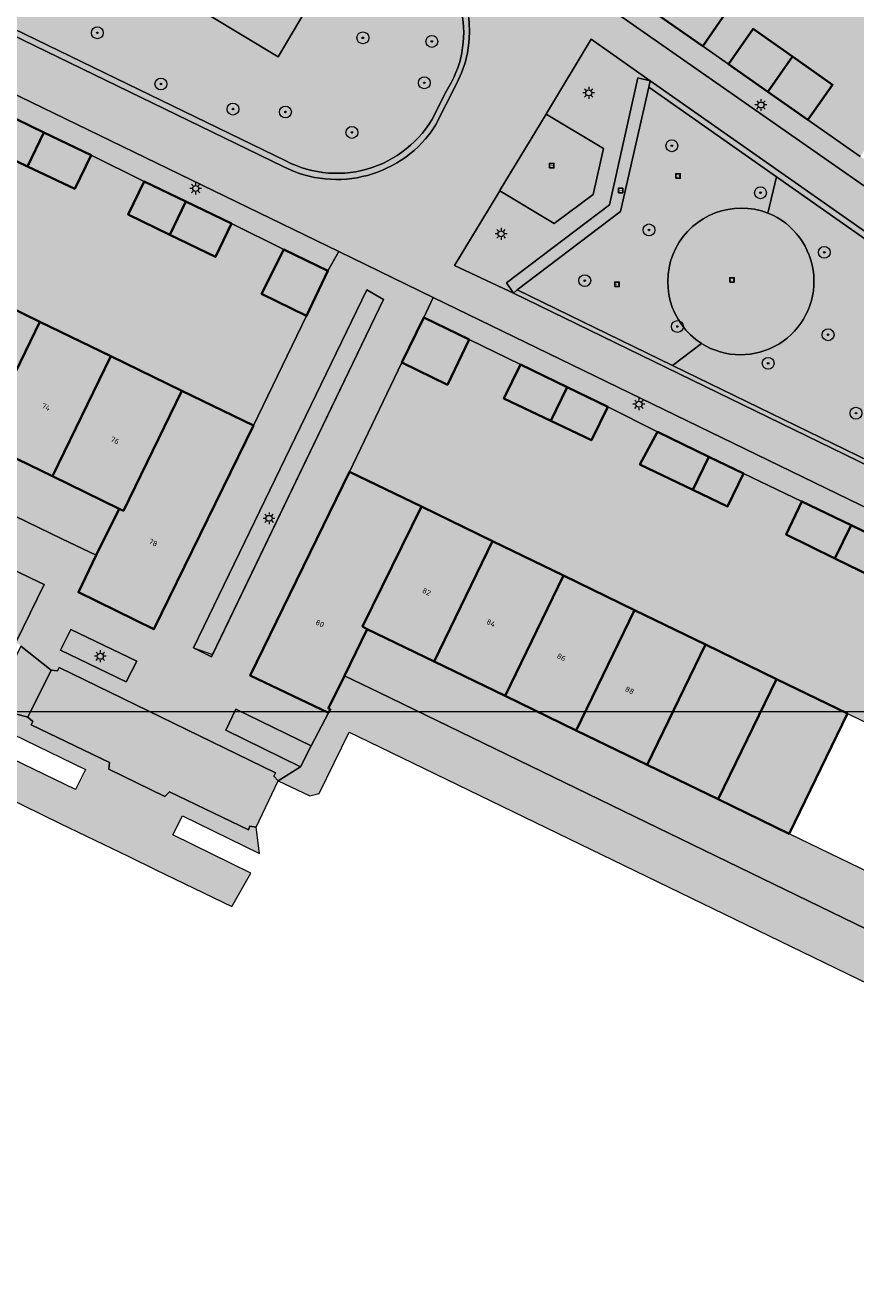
# Model space of a CAD drawing. Extents: x 101956 to 105180, y 476926 to 481317.
# Tile 29 of 256: x 102849 to 102905, y 477165 to 477250. Entities that reach past the tile are written whole.
import ezdxf
from ezdxf.enums import TextEntityAlignment as Align

# ---------------------------------------------------------------- set-up
doc = ezdxf.new("R2010")
doc.units = 0
doc.header["$LTSCALE"] = 0.5
for name, color, linetype, lineweight in [('B-WE-GR-BOOM-S', 90, 'Continuous', 25), ('B-WE-GR-GROENVOORZIENING-GV', 80, 'Continuous', 18), ('B-WE-GR-HAAG-GV', 90, 'Continuous', 13), ('B-WE-IE-MEUBILAIR_WEGMEUBILAIR-S', 7, 'Continuous', 25), ('B-WE-IE-TERREINAFSCHEIDING_KUNSTMATIG_MUUR-GV', 90, 'Continuous', 18), ('B-WE-KL-ET_LS_OV_LICHTMAST-S', 190, 'Continuous', 25), ('B-WE-OG-BEBOUWING-GV', 7, 'Continuous', 35), ('B-WE-OG-BEBOUWING-T18', 10, 'Continuous', 18), ('B-WE-OG-TERREIN_CULTUURSCHEIDING-GV', 7, 'Continuous', 18), ('B-WE-OG-TERREIN_ERF-GV', 7, 'Continuous', 18), ('B-WE-VH-VERHARDING_ASFALT-GV', 252, 'Continuous', 18), ('B-WE-VH-VERHARDING_BETONSTRAATSTEEN-GV', 252, 'Continuous', 18), ('B-WE-VH-VERHARDING_SIERBESTRATING-GV', 252, 'Continuous', 18), ('B-WE-VH-VERHARDING_TEGEL_RUBBER-GV', 252, 'Continuous', 18)]:
    doc.layers.add(name, color=color, linetype=linetype, lineweight=lineweight)
for name, color, linetype, lineweight, true_color in [('B-WE-GR-GROENVOORZIENING-V', 7, 'Continuous', 18, 0x67a552), ('B-WE-GR-HAAG-V', 7, 'Continuous', 18, 0x67a552), ('B-WE-IE-TERREINAFSCHEIDING_KUNSTMATIG_MUUR-V', 7, 'Continuous', 18, 0xb7b7b7), ('B-WE-OG-BEBOUWING-V', 7, 'Continuous', 18, 0xdc7869), ('B-WE-OG-TERREIN_CULTUURSCHEIDING-V', 7, 'Continuous', 18, 0x28c846), ('B-WE-OG-TERREIN_ERF-V', 7, 'Continuous', 18, 0x28c846), ('B-WE-VH-VERHARDING_ASFALT-V', 7, 'Continuous', 18, 0xcdcdcd), ('B-WE-VH-VERHARDING_BETONSTRAATSTEEN-V', 7, 'Continuous', 18, 0xcdcdcd), ('B-WE-VH-VERHARDING_SIERBESTRATING-V', 7, 'Continuous', 18, 0xcdcdcd), ('B-WE-VH-VERHARDING_TEGEL_RUBBER-V', 7, 'Continuous', 18, 0xcdcdcd)]:
    doc.layers.add(name, color=color, linetype=linetype, lineweight=lineweight, true_color=true_color)
doc.layers.add('X-XX-AL-HULPLIJN-G', color=7, linetype='Continuous', lineweight=18, plot=False)
doc.styles.add('NLCS-ISO', font='NLCS-ISO.ttf')
doc.styles.add('NLCS-ISO-M200-T18', font='NLCS-ISO.ttf', dxfattribs={"height": 0.36})

# ---------------------------------------------------------------- blocks, each defined once
blk = doc.blocks.new('SKL-ET_OV_LICHTMAST-SO')
at = {"color": 0, "linetype": 'ByBlock', "lineweight": 18}
for points in [[(-1.25, 0), (-2, 0)], [(-1.41421356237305, 1.414213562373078), (-0.8838834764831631, 0.8838834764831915)], [(0, 2), (0, 1.25)], [(0.88388347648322, 0.8838834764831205), (1.414213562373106, 1.414213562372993)], [(2, 0), (1.25, 0)], [(-1.414213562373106, -1.414213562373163), (-0.8838834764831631, -0.88388347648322)], [(0, -1.25), (0, -2)], [(0.8838834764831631, -0.8838834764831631), (1.414213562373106, -1.414213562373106)]]:
    blk.add_lwpolyline(points, dxfattribs=at)
blk.add_circle((0, 0), 1, dxfattribs=at)
blk = doc.blocks.new('SIE-WEG_SPEELTOESTEL-SO')
at = {"flags": 128}
blk.add_lwpolyline([(-0.75, -0.75), (0.75, -0.75), (0.75, 0.75), (-0.75, 0.75)], close=True, dxfattribs=at)
at = {"style": 'NLCS-ISO'}
blk.add_text('SPT', height=0.45, dxfattribs=at).set_placement((0, 0), align=Align.MIDDLE_CENTER)
blk = doc.blocks.new('SGR-BOOM_01-SO')
at = {"linetype": 'ByBlock', "lineweight": 18}
h = blk.add_hatch(color=0, dxfattribs=at)
h.dxf.hatch_style = 1
edge = h.paths.add_edge_path()
edge.add_arc((0, 0), 0.25, 0, 360)
at = {"color": 0, "linetype": 'ByBlock', "lineweight": 18}
for radius in [2, 0.25]:
    blk.add_circle((0, 0), radius, dxfattribs=at)

msp = doc.modelspace()

# ---------------------------------------------------------------- hatches: boundary and pattern name
at = {"layer": 'B-WE-GR-GROENVOORZIENING-V'}
for points in [[(102872.956, 477231.582), (102871.834, 477232.236), (102860.165, 477208.17), (102861.375, 477207.572)], [(102851.93, 477209.401), (102851.244, 477208.013), (102855.642, 477205.884), (102856.371, 477207.279)], [(102863.032, 477204.055), (102862.341, 477202.639), (102867.372, 477200.174), (102868.078, 477201.589)]]:
    msp.add_hatch(color=256, dxfattribs=at).paths.add_polyline_path(points)
at = {"layer": 'B-WE-GR-HAAG-V'}
for points in [[(102872.956, 477231.582), (102871.834, 477232.236), (102860.165, 477208.17), (102861.452, 477207.73)], [(102851.93, 477209.401), (102851.244, 477208.013), (102855.642, 477205.884), (102856.371, 477207.279)], [(102863.032, 477204.055), (102862.341, 477202.639), (102867.372, 477200.174), (102868.078, 477201.589)]]:
    msp.add_hatch(color=256, dxfattribs=at).paths.add_polyline_path(points)
at = {"layer": 'B-WE-IE-TERREINAFSCHEIDING_KUNSTMATIG_MUUR-V'}
h = msp.add_hatch(color=256, dxfattribs=at)
edge = h.paths.add_edge_path()
edge.add_line((102876.456, 477243.3), (102877.91, 477246.18))
edge.add_arc((102871.1795180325, 477249.6133010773), 7.55559023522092, 332.973316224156, 416.3518955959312)
edge.add_line((102875.366, 477255.903), (102853.697, 477271.137))
edge.add_line((102853.697, 477271.137), (102809.295, 477302.253))
edge.add_line((102809.295, 477302.253), (102793.73, 477275.745))
edge.add_line((102793.73, 477275.745), (102866.207, 477240.523))
edge.add_arc((102869.8043934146, 477247.5475516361), 7.892120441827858, 242.8822354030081, 327.4387041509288)
edge = h.paths.add_edge_path(flags=16)
edge.add_line((102866.383, 477240.903), (102839.661, 477253.881))
edge.add_line((102839.661, 477253.881), (102794.311, 477275.923))
edge.add_line((102794.311, 477275.923), (102809.412, 477301.663))
edge.add_line((102809.412, 477301.663), (102846.933, 477275.375))
edge.add_line((102846.933, 477275.375), (102875.262, 477255.454))
edge.add_arc((102871.0968083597, 477249.5301708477), 7.241586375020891, -33.19001996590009, 54.88799355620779, ccw=False)
edge.add_line((102877.157, 477245.566), (102876.545, 477244.33))
edge.add_arc((102869.8122313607, 477247.5144494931), 7.447878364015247, 242.5851009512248, 334.68689440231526, ccw=False)
msp.add_hatch(color=256, dxfattribs=at).paths.add_polyline_path([(102890.779, 477245.848), (102890.882, 477246.289), (102890.041, 477246.476), (102888.148, 477237.957), (102881.214, 477232.718), (102881.688, 477232.021), (102881.943, 477232.247), (102888.889, 477237.501)])
h = msp.add_hatch(color=256, dxfattribs=at)
edge = h.paths.add_edge_path()
edge.add_line((102915.592, 477215.86), (102892.384, 477227.162))
edge.add_line((102892.384, 477227.162), (102881.943, 477232.247))
edge.add_line((102881.943, 477232.247), (102881.688, 477232.021))
edge.add_line((102881.688, 477232.021), (102949.338, 477199.083))
edge.add_arc((102950.5112748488, 477201.3581792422), 2.559885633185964, 242.7205400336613, 418.6786322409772)
edge.add_line((102951.842, 477203.545), (102890.882, 477246.289))
edge.add_line((102890.882, 477246.289), (102890.779, 477245.848))
edge.add_line((102890.779, 477245.848), (102899.362, 477239.825))
edge.add_line((102899.362, 477239.825), (102951.578, 477203.184))
edge.add_arc((102950.4744327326, 477201.3274344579), 2.159790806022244, -116.99726757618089, 59.272186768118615, ccw=False)
edge.add_line((102949.494, 477199.403), (102915.592, 477215.86))
at = {"layer": 'B-WE-OG-BEBOUWING-V'}
for points in [[(102890.978, 477255.345), (102888.965, 477252.43), (102894.422, 477248.623), (102896.453, 477251.564)], [(102900.447, 477247.91), (102897.796, 477249.776), (102896.15, 477247.404), (102898.789, 477245.547)], [(102900.447, 477247.91), (102898.789, 477245.547), (102901.478, 477243.654), (102903.14, 477246.015)], [(102850.12, 477242.814), (102847.394, 477244.13), (102846.297, 477241.82), (102849.012, 477240.532)], [(102853.298, 477241.279), (102850.12, 477242.814), (102849.012, 477240.532), (102852.189, 477239.027)], [(102859.659, 477238.173), (102856.866, 477239.516), (102855.786, 477237.299), (102858.576, 477235.942)], [(102862.736, 477236.694), (102859.659, 477238.173), (102858.576, 477235.942), (102861.656, 477234.446)], [(102866.24, 477234.955), (102864.755, 477231.96), (102867.776, 477230.482), (102869.215, 477233.509)], [(102849.843, 477230.09), (102845.066, 477232.41), (102841.145, 477224.337), (102845.924, 477222.018)], [(102854.61, 477227.775), (102849.843, 477230.09), (102845.924, 477222.018), (102850.691, 477219.704)], [(102878.714, 477228.892), (102875.656, 477230.378), (102874.186, 477227.346), (102877.244, 477225.859)], [(102859.387, 477225.456), (102854.61, 477227.775), (102850.691, 477219.704), (102855.178, 477217.527), (102855.466, 477217.387)], [(102885.304, 477225.691), (102882.157, 477227.218), (102881.047, 477224.936), (102884.203, 477223.425)], [(102864.203, 477223.117), (102859.387, 477225.456), (102855.466, 477217.387), (102855.178, 477217.527), (102853.642, 477214.396), (102852.441, 477211.915), (102857.52, 477209.433)], [(102888.025, 477224.371), (102885.304, 477225.691), (102884.203, 477223.425), (102886.927, 477222.122)], [(102894.83, 477221.017), (102891.37, 477222.687), (102890.183, 477220.492), (102893.75, 477218.793)], [(102897.158, 477219.893), (102894.83, 477221.017), (102893.75, 477218.793), (102896.085, 477217.681)], [(102875.51, 477217.665), (102870.671, 477220.015), (102863.989, 477206.314), (102869.242, 477203.798), (102869.367, 477204.038), (102869.243, 477204.11), (102870.326, 477206.291), (102871.861, 477209.43), (102871.543, 477209.602)], [(102880.278, 477215.349), (102875.51, 477217.665), (102871.543, 477209.602), (102871.861, 477209.43), (102876.345, 477207.255)], [(102904.386, 477216.41), (102901.064, 477218.015), (102900.025, 477215.786), (102903.302, 477214.18)], [(102906.885, 477215.203), (102904.386, 477216.41), (102903.302, 477214.18), (102905.832, 477212.942)], [(102885.052, 477213.03), (102880.278, 477215.349), (102876.345, 477207.255), (102881.121, 477204.939)], [(102889.826, 477210.711), (102885.052, 477213.03), (102881.121, 477204.939), (102885.898, 477202.622)], [(102894.599, 477208.393), (102889.826, 477210.711), (102885.898, 477202.622), (102890.672, 477200.307)], [(102899.365, 477206.078), (102894.599, 477208.393), (102890.672, 477200.307), (102895.438, 477197.995)], [(102904.138, 477203.76), (102899.365, 477206.078), (102895.438, 477197.995), (102900.214, 477195.679)]]:
    msp.add_hatch(color=256, dxfattribs=at).paths.add_polyline_path(points)
at = {"layer": 'B-WE-OG-TERREIN_CULTUURSCHEIDING-V'}
h = msp.add_hatch(color=256, dxfattribs=at)
edge = h.paths.add_edge_path()
edge.add_line((102875.262, 477255.454), (102846.933, 477275.375))
edge.add_line((102846.933, 477275.375), (102809.412, 477301.663))
edge.add_line((102809.412, 477301.663), (102794.311, 477275.923))
edge.add_line((102794.311, 477275.923), (102839.661, 477253.881))
edge.add_line((102839.661, 477253.881), (102866.383, 477240.903))
edge.add_arc((102869.8122313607, 477247.5144494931), 7.447878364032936, 242.5851009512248, 334.6868944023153)
edge.add_line((102876.545, 477244.33), (102877.157, 477245.566))
edge.add_arc((102871.0968083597, 477249.5301708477), 7.241586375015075, 326.8099800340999, 414.8879935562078)
h.paths.add_polyline_path([(102824.973, 477283.186), (102824.259, 477283.622), (102825.537, 477285.789), (102826.24, 477285.371)], flags=16)
h.paths.add_polyline_path([(102817.801, 477287.39), (102817.088, 477287.829), (102818.402, 477289.979), (102819.102, 477289.54)], flags=16)
h.paths.add_polyline_path([(102811.823, 477293.779), (102810.557, 477291.612), (102809.853, 477292.037), (102811.124, 477294.205)], flags=16)
h.paths.add_polyline_path([(102801.58, 477278.017), (102802.913, 477280.16), (102803.604, 477279.726), (102802.283, 477277.565)], flags=16)
h.paths.add_polyline_path([(102810.114, 477275.92), (102810.824, 477275.479), (102809.546, 477273.315), (102808.847, 477273.742)], flags=16)
h.paths.add_polyline_path([(102817.191, 477271.754), (102817.924, 477271.32), (102816.66, 477269.152), (102815.945, 477269.571)], flags=16)
h.paths.add_polyline_path([(102833.265, 477262.362), (102833.98, 477261.911), (102832.689, 477259.758), (102831.984, 477260.2)], flags=16)
h.paths.add_polyline_path([(102825.277, 477267.021), (102825.973, 477266.574), (102824.656, 477264.425), (102823.991, 477264.864)], flags=16)
h.paths.add_polyline_path([(102840.956, 477273.855), (102840.258, 477274.313), (102841.559, 477276.444), (102842.239, 477276.021)], flags=16)
h.paths.add_polyline_path([(102834.223, 477280.698), (102832.954, 477278.525), (102832.238, 477278.929), (102833.493, 477281.115)], flags=16)
h.paths.add_polyline_path([(102865.865, 477247.907), (102844.502, 477260.764), (102847.52, 477265.809), (102868.898, 477253.029)], flags=16)
h = msp.add_hatch(color=256, dxfattribs=at)
edge = h.paths.add_edge_path()
edge.add_line((102899.362, 477239.825), (102898.797, 477237.393))
edge.add_arc((102896.9512401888, 477232.8119369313), 4.938923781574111, -122.05486203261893, 68.05496181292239, ccw=False)
edge.add_line((102894.33, 477228.626), (102892.384, 477227.162))
edge.add_line((102892.384, 477227.162), (102915.592, 477215.86))
edge.add_line((102915.592, 477215.86), (102949.494, 477199.403))
edge.add_arc((102950.4744327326, 477201.3274344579), 2.159790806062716, 243.0027324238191, 419.2721867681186)
edge.add_line((102951.578, 477203.184), (102899.362, 477239.825))
at = {"layer": 'B-WE-OG-TERREIN_ERF-V'}
for points in [[(102827.889, 477253.568), (102823.952, 477255.505), (102822.894, 477253.208), (102820.368, 477254.459), (102817.077, 477256.092), (102818.087, 477258.286), (102814.244, 477260.235), (102813.221, 477257.969), (102810.833, 477259.115), (102807.351, 477260.786), (102808.436, 477263.049), (102805.032, 477264.635), (102804.011, 477262.427), (102801.277, 477263.742), (102798.162, 477265.241), (102799.236, 477267.459), (102795.731, 477269.165), (102794.277, 477266.151), (102791.264, 477267.604), (102787.706, 477260.264), (102792.548, 477257.913), (102797.319, 477255.596), (102802.095, 477253.277), (102806.872, 477250.957), (102811.648, 477248.638), (102816.416, 477246.322), (102821.192, 477244.003), (102825.969, 477241.683), (102830.746, 477239.364), (102835.513, 477237.049), (102840.29, 477234.729), (102845.066, 477232.41), (102849.843, 477230.09), (102854.61, 477227.775), (102859.387, 477225.456), (102864.203, 477223.117), (102867.776, 477230.482), (102864.755, 477231.96), (102866.24, 477234.955), (102862.736, 477236.694), (102861.656, 477234.446), (102858.576, 477235.942), (102855.786, 477237.299), (102856.866, 477239.516), (102853.298, 477241.279), (102852.189, 477239.027), (102849.012, 477240.532), (102846.297, 477241.82), (102847.394, 477244.13), (102843.527, 477245.994), (102842.448, 477243.76), (102839.473, 477245.203), (102836.643, 477246.577), (102837.677, 477248.791), (102833.721, 477250.719), (102832.666, 477248.522), (102829.928, 477249.836), (102826.785, 477251.347)], [(102931.947, 477236.254), (102927.433, 477239.419), (102923.017, 477242.515), (102918.601, 477245.611), (102914.192, 477248.702), (102909.776, 477251.799), (102905.351, 477254.901), (102900.926, 477258.003), (102895.538, 477261.781), (102890.978, 477255.345), (102896.453, 477251.564), (102894.422, 477248.623), (102896.15, 477247.404), (102897.796, 477249.776), (102900.447, 477247.91), (102903.14, 477246.015), (102901.478, 477243.654), (102905.002, 477241.209), (102906.666, 477243.567), (102909.296, 477241.726), (102911.995, 477239.839), (102910.34, 477237.474), (102913.861, 477235.008), (102915.498, 477237.377), (102918.12, 477235.537), (102920.852, 477233.623), (102919.199, 477231.265), (102922.892, 477228.689), (102924.55, 477231.047), (102927.058, 477229.288), (102929.882, 477227.309), (102928.227, 477224.949), (102931.729, 477222.473), (102933.395, 477224.849), (102935.992, 477223.027), (102938.735, 477221.105), (102937.058, 477218.737), (102940.571, 477216.268), (102942.227, 477218.632), (102944.805, 477216.826), (102947.57, 477214.89), (102945.904, 477212.533), (102949.406, 477210.04), (102951.128, 477212.628), (102953.781, 477210.751), (102954.168, 477211.298), (102954.354, 477211.166), (102959.637, 477207.428), (102964.034, 477213.758), (102958.766, 477217.452), (102954.127, 477220.704), (102949.703, 477223.805), (102945.287, 477226.902), (102940.879, 477229.992), (102936.462, 477233.089)], [(102822.046, 477233.605), (102817.269, 477235.923), (102812.491, 477238.242), (102807.723, 477240.556), (102802.947, 477242.874), (102798.169, 477245.192), (102793.39, 477247.511), (102788.868, 477249.706), (102787.359, 477246.571), (102789.672, 477245.44), (102851.323, 477215.505), (102853.642, 477214.396), (102855.178, 477217.527), (102850.691, 477219.704), (102845.924, 477222.018), (102841.145, 477224.337), (102836.369, 477226.655), (102831.591, 477228.973), (102826.822, 477231.288)], [(102910.827, 477213.267), (102906.885, 477215.203), (102905.832, 477212.942), (102903.302, 477214.18), (102900.025, 477215.786), (102901.064, 477218.015), (102897.158, 477219.893), (102896.085, 477217.681), (102893.75, 477218.793), (102890.183, 477220.492), (102891.37, 477222.687), (102888.025, 477224.371), (102886.927, 477222.122), (102884.203, 477223.425), (102881.047, 477224.936), (102882.157, 477227.218), (102878.714, 477228.892), (102877.244, 477225.859), (102874.186, 477227.346), (102870.671, 477220.015), (102875.51, 477217.665), (102880.278, 477215.349), (102885.052, 477213.03), (102889.826, 477210.711), (102894.599, 477208.393), (102899.365, 477206.078), (102904.138, 477203.76), (102908.912, 477201.441), (102913.687, 477199.122), (102918.452, 477196.807), (102923.226, 477194.488), (102928, 477192.17), (102932.774, 477189.851), (102937.538, 477187.537), (102942.312, 477185.218), (102947.126, 477182.88), (102950.758, 477190.252), (102947.75, 477191.662), (102949.157, 477194.71), (102945.639, 477196.347), (102944.555, 477194.153), (102941.48, 477195.651), (102938.73, 477196.992), (102939.791, 477199.227), (102936.197, 477200.978), (102935.121, 477198.719), (102931.941, 477200.284), (102929.293, 477201.588), (102930.371, 477203.828), (102926.433, 477205.71), (102925.413, 477203.455), (102922.388, 477204.912), (102919.602, 477206.255), (102920.622, 477208.51), (102916.645, 477210.437), (102915.589, 477208.194), (102912.844, 477209.538), (102909.774, 477211.043)], [(102904.989, 477193.363), (102900.214, 477195.679), (102895.438, 477197.995), (102890.672, 477200.307), (102885.898, 477202.622), (102881.121, 477204.939), (102876.345, 477207.255), (102871.861, 477209.43), (102870.326, 477206.291), (102872.651, 477205.174), (102934.251, 477175.274), (102936.579, 477174.175), (102938.104, 477177.302), (102933.622, 477179.476), (102928.857, 477181.787), (102924.081, 477184.103), (102919.306, 477186.419), (102914.531, 477188.735), (102909.764, 477191.047)]]:
    msp.add_hatch(color=256, dxfattribs=at).paths.add_polyline_path(points)
at = {"layer": 'B-WE-VH-VERHARDING_ASFALT-V'}
h = msp.add_hatch(color=256, dxfattribs=at)
h.paths.add_polyline_path([(102888.779, 477250.729), (102872.379, 477262.258), (102823.495, 477296.593), (102768.277, 477335.299), (102753.639, 477315.063), (102740.912, 477297.448), (102767.445, 477284.579), (102787.306, 477274.932), (102793.3, 477272.021), (102804.827, 477266.422), (102869.936, 477234.811), (102876.286, 477231.729), (102943.797, 477198.952), (102952.922, 477194.542), (102954.101, 477196.926), (102957.017, 477202.821), (102912.555, 477234.132)])
edge = h.paths.add_edge_path(flags=16)
edge.add_line((102866.207, 477240.523), (102793.73, 477275.745))
edge.add_line((102793.73, 477275.745), (102788.662, 477278.239))
edge.add_line((102788.662, 477278.239), (102755.157, 477294.404))
edge.add_arc((102759.5906895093, 477303.2444104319), 9.889917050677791, 148.6349651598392, 243.36507680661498, ccw=False)
edge.add_line((102751.146, 477308.392), (102761.196, 477322.177))
edge.add_arc((102770.4245079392, 477316.5619504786), 10.80250618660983, 65.04589834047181, 148.6817417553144, ccw=False)
edge.add_line((102774.982, 477326.356), (102804.84, 477305.438))
edge.add_line((102804.84, 477305.438), (102804.957, 477305.354))
edge.add_line((102804.957, 477305.354), (102809.295, 477302.253))
edge.add_line((102809.295, 477302.253), (102853.697, 477271.137))
edge.add_line((102853.697, 477271.137), (102875.366, 477255.903))
edge.add_arc((102871.1795180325, 477249.6133010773), 7.555590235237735, -27.02668377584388, 56.35189559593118, ccw=False)
edge.add_line((102877.91, 477246.18), (102876.456, 477243.3))
edge.add_arc((102869.8043934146, 477247.5475516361), 7.892120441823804, 242.8822354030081, 327.43870415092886, ccw=False)
edge = h.paths.add_edge_path(flags=16)
edge.add_line((102883.874, 477244.05), (102883.898, 477244.089))
edge.add_line((102883.898, 477244.089), (102886.915, 477249.081))
edge.add_line((102886.915, 477249.081), (102890.882, 477246.289))
edge.add_line((102890.882, 477246.289), (102951.842, 477203.545))
edge.add_arc((102950.5112748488, 477201.3581792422), 2.559885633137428, -117.27945996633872, 58.67863224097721, ccw=False)
edge.add_line((102949.338, 477199.083), (102881.688, 477232.021))
edge.add_line((102881.688, 477232.021), (102877.729, 477233.881))
edge.add_line((102877.729, 477233.881), (102880.763, 477238.9))
edge.add_line((102880.763, 477238.9), (102880.798, 477238.958))
edge.add_line((102880.798, 477238.958), (102883.874, 477244.05))
at = {"layer": 'B-WE-VH-VERHARDING_BETONSTRAATSTEEN-V'}
for points in [[(102898.789, 477245.547), (102896.15, 477247.404), (102894.422, 477248.623), (102888.965, 477252.43), (102887.014, 477253.996), (102885.725, 477254.869), (102883.613, 477256.167), (102878.531, 477259.851), (102875.623, 477261.959), (102872.051, 477264.325), (102869.554, 477266.082), (102866.715, 477268.08), (102863.218, 477270.534), (102860.619, 477272.359), (102857.881, 477274.281), (102854.395, 477276.722), (102851.667, 477278.629), (102849.036, 477280.469), (102845.339, 477283.079), (102842.722, 477284.912), (102840, 477286.819), (102836.486, 477289.257), (102833.771, 477291.166), (102831.15, 477293.008), (102827.643, 477295.457), (102824.827, 477297.45), (102822.319, 477299.225), (102818.846, 477301.676), (102815.894, 477303.745), (102810.72, 477307.37), (102808.772, 477308.742), (102807.38, 477309.718), (102805.425, 477311.088), (102800.151, 477314.764), (102797.3, 477316.752), (102793.804, 477319.219), (102791.215, 477321.025), (102788.45, 477322.954), (102784.977, 477325.414), (102782.276, 477327.297), (102779.626, 477329.144), (102776.12, 477331.607), (102773.332, 477333.563), (102770.782, 477335.352), (102767.085, 477337.958), (102764.395, 477339.837), (102761.74, 477341.692), (102758.225, 477344.141), (102757.617, 477344.567), (102756.467, 477342.71), (102754.676, 477340.284), (102752.735, 477337.655), (102750.796, 477335.028), (102747.556, 477330.601), (102745.636, 477327.986), (102743.691, 477325.336), (102740.45, 477320.957), (102738.524, 477318.321), (102736.598, 477315.685), (102733.353, 477311.272), (102731.427, 477308.633), (102729.505, 477306), (102728.208, 477304.223), (102727.869, 477303.868), (102727.19, 477302.491), (102730.1, 477301.082), (102732.991, 477299.679), (102735.983, 477298.227), (102739.895, 477296.325), (102742.634, 477294.994), (102744.801, 477293.94), (102747.722, 477292.517), (102750.688, 477291.073), (102754.513, 477289.197), (102757.432, 477287.789), (102760.408, 477286.354), (102764.217, 477284.499), (102767.14, 477283.079), (102770.1, 477281.641), (102773.943, 477279.796), (102776.9, 477278.358), (102779.814, 477276.941), (102783.577, 477275.079), (102786.606, 477273.621), (102787.306, 477274.932), (102767.445, 477284.579), (102740.912, 477297.448), (102729.255, 477303.12), (102742.909, 477321.767), (102758.101, 477342.422), (102768.277, 477335.299), (102823.495, 477296.593), (102872.379, 477262.258), (102888.779, 477250.729), (102912.555, 477234.132), (102957.017, 477202.821), (102957.465, 477204.359), (102952.188, 477208.079), (102949.406, 477210.04), (102945.904, 477212.533), (102943.147, 477214.464), (102940.571, 477216.268), (102937.058, 477218.737), (102934.326, 477220.652), (102931.729, 477222.473), (102928.227, 477224.949), (102925.403, 477226.929), (102922.892, 477228.689), (102919.199, 477231.265), (102916.467, 477233.181), (102913.861, 477235.008), (102910.34, 477237.474), (102907.638, 477239.364), (102905.002, 477241.209), (102901.478, 477243.654)], [(102804.827, 477266.422), (102793.3, 477272.021), (102792.721, 477270.624), (102795.731, 477269.165), (102799.236, 477267.459), (102802.347, 477265.943), (102805.032, 477264.635), (102808.436, 477263.049), (102811.923, 477261.36), (102814.244, 477260.235), (102818.087, 477258.286), (102821.452, 477256.69), (102823.952, 477255.505), (102827.889, 477253.568), (102831.002, 477252.047), (102833.721, 477250.719), (102837.677, 477248.791), (102840.549, 477247.418), (102843.527, 477245.994), (102847.394, 477244.13), (102850.12, 477242.814), (102853.298, 477241.279), (102856.866, 477239.516), (102859.659, 477238.173), (102862.736, 477236.694), (102866.24, 477234.955), (102869.215, 477233.509), (102869.936, 477234.811)], [(102890.041, 477246.476), (102890.882, 477246.289), (102886.915, 477249.081), (102883.898, 477244.089), (102883.874, 477244.05), (102887.736, 477241.743), (102887.034, 477238.637), (102884.42, 477236.691), (102880.763, 477238.9), (102877.729, 477233.881), (102881.688, 477232.021), (102881.214, 477232.718), (102888.148, 477237.957)], [(102876.286, 477231.729), (102875.656, 477230.378), (102878.714, 477228.892), (102882.157, 477227.218), (102885.304, 477225.691), (102888.025, 477224.371), (102891.37, 477222.687), (102894.83, 477221.017), (102897.158, 477219.893), (102901.064, 477218.015), (102904.386, 477216.41), (102906.885, 477215.203), (102910.827, 477213.267), (102913.924, 477211.761), (102916.645, 477210.437), (102920.622, 477208.51), (102923.469, 477207.138), (102926.433, 477205.71), (102930.371, 477203.828), (102933.031, 477202.527), (102936.197, 477200.978), (102939.791, 477199.227), (102942.556, 477197.865), (102945.639, 477196.347), (102949.157, 477194.71), (102952.153, 477193.245), (102952.922, 477194.542), (102943.797, 477198.952)], [(102850.603, 477206.677), (102848.563, 477208.284), (102846.577, 477204.198), (102849.049, 477203.512)], [(102851.137, 477206.864), (102851.025, 477206.634), (102850.603, 477206.677), (102849.049, 477203.512), (102849.37, 477203.223), (102849.261, 477202.996), (102854.522, 477200.458), (102854.479, 477200.03), (102858.258, 477198.186), (102858.552, 477198.499), (102863.864, 477195.935), (102863.964, 477196.184), (102864.388, 477196.113), (102865.878, 477199.238), (102865.583, 477199.547), (102865.699, 477199.784)]]:
    msp.add_hatch(color=256, dxfattribs=at).paths.add_polyline_path(points)
h = msp.add_hatch(color=256, dxfattribs=at)
h.paths.add_polyline_path([(102787.706, 477260.264), (102791.264, 477267.604), (102792.721, 477270.624), (102793.3, 477272.021), (102787.306, 477274.932), (102786.606, 477273.621), (102785.129, 477270.578), (102779.671, 477259.416), (102774.874, 477249.556), (102769.645, 477252.079), (102769.766, 477252.362), (102769.9, 477252.297), (102770.956, 477254.464), (102768.639, 477255.639), (102736.845, 477271.015), (102700.826, 477288.568), (102698.509, 477289.679), (102697.225, 477287.05), (102697.358, 477286.992), (102697.212, 477286.714), (102691.702, 477289.37), (102690.143, 477290.121), (102688.147, 477285.978), (102694.049, 477283.135), (102696.666, 477281.996), (102697.084, 477281.93), (102698.998, 477285.867), (102699.907, 477285.395), (102734.361, 477268.722), (102766.922, 477252.832), (102767.905, 477252.364), (102766.047, 477248.466), (102766.356, 477248.136), (102767.956, 477246.848), (102768.377, 477246.797), (102768.487, 477247.028), (102783.089, 477239.923), (102782.962, 477239.703), (102783.271, 477239.393), (102785.603, 477238.872), (102786.011, 477238.817), (102787.93, 477242.704), (102788.811, 477242.269), (102816.684, 477228.724), (102849.248, 477212.868), (102850.137, 477212.433), (102848.248, 477208.57), (102848.563, 477208.284), (102850.603, 477206.677), (102851.025, 477206.634), (102851.137, 477206.864), (102865.699, 477199.784), (102865.583, 477199.547), (102865.878, 477199.238), (102867.372, 477200.174), (102862.341, 477202.639), (102863.032, 477204.055), (102868.078, 477201.589), (102869.242, 477203.798), (102863.989, 477206.314), (102870.671, 477220.015), (102874.186, 477227.346), (102875.656, 477230.378), (102876.286, 477231.729), (102869.936, 477234.811), (102869.215, 477233.509), (102867.776, 477230.482), (102864.203, 477223.117), (102857.52, 477209.433), (102852.441, 477211.915), (102853.642, 477214.396), (102851.323, 477215.505), (102789.672, 477245.44), (102787.359, 477246.571), (102786.141, 477244.091), (102781.054, 477246.571)])
h.paths.add_polyline_path([(102851.93, 477209.401), (102856.371, 477207.279), (102855.642, 477205.884), (102851.244, 477208.013)], flags=16)
h.paths.add_polyline_path([(102871.834, 477232.236), (102872.956, 477231.582), (102861.375, 477207.572), (102860.165, 477208.17)], flags=16)
h.paths.add_polyline_path([(102780.086, 477244.29), (102784.771, 477242.017), (102784.097, 477240.635), (102779.416, 477242.917)], flags=16)
h.paths.add_polyline_path([(102769.065, 477249.619), (102773.765, 477247.347), (102773.094, 477245.983), (102768.391, 477248.276)], flags=16)
h.paths.add_polyline_path([(102690.205, 477286.175), (102690.866, 477287.567), (102696.338, 477284.907), (102695.689, 477283.572)], flags=16)
h.paths.add_polyline_path([(102778.506, 477248.005), (102777.601, 477248.452), (102789.201, 477272.279), (102790.078, 477271.854)], flags=16)
h = msp.add_hatch(color=256, dxfattribs=at)
h.paths.add_polyline_path([(102781.695, 477236.179), (102781.272, 477236.216), (102781.166, 477235.992), (102775.865, 477238.589), (102775.538, 477238.247), (102771.805, 477240.105), (102771.857, 477240.523), (102766.573, 477243.085), (102766.703, 477243.327), (102766.396, 477243.626), (102764.379, 477244.09), (102763.959, 477244.152), (102762.012, 477240.264), (102761.132, 477240.683), (102753.909, 477244.191), (102693.96, 477273.293), (102693.047, 477273.703), (102694.976, 477277.606), (102694.66, 477277.923), (102692.239, 477279.357), (102686.928, 477281.882), (102687.51, 477280.369), (102692.882, 477277.837), (102692.157, 477276.376), (102686.793, 477279.013), (102685.817, 477277.201), (102691.179, 477274.574), (102689.785, 477271.666), (102692.089, 477270.534), (102729.693, 477252.358), (102759.94, 477237.626), (102762.245, 477236.488), (102763.464, 477238.966), (102768.564, 477236.487), (102770.247, 477235.662), (102772.998, 477234.323), (102774.742, 477233.477), (102779.836, 477231.026), (102778.656, 477228.546), (102780.954, 477227.415), (102842.596, 477197.504), (102844.91, 477196.393), (102846.116, 477198.849), (102851.202, 477196.367), (102852.986, 477195.52), (102855.775, 477194.175), (102857.633, 477193.258), (102862.757, 477190.784), (102864.022, 477193.038), (102858.797, 477195.611), (102859.44, 477196.883), (102864.614, 477194.344), (102864.388, 477196.113), (102863.964, 477196.184), (102863.864, 477195.935), (102858.552, 477198.499), (102858.258, 477198.186), (102854.479, 477200.03), (102854.522, 477200.458), (102849.261, 477202.996), (102849.37, 477203.223), (102849.049, 477203.512), (102846.577, 477204.198), (102846.139, 477204.234), (102844.257, 477200.288), (102843.262, 477200.763), (102812.442, 477215.744), (102782.927, 477230.058), (102782.058, 477230.465), (102783.899, 477234.399), (102783.598, 477234.716)])
h.paths.add_polyline_path([(102769.578, 477238.802), (102764.892, 477241.074), (102765.553, 477242.407), (102770.231, 477240.095)], flags=16)
h.paths.add_polyline_path([(102781.269, 477234.766), (102780.609, 477233.412), (102775.864, 477235.686), (102776.524, 477237.023)], flags=16)
h.paths.add_polyline_path([(102848.024, 477202.375), (102852.909, 477200.006), (102852.25, 477198.661), (102847.346, 477201.031)], flags=16)
h = msp.add_hatch(color=256, dxfattribs=at)
h.paths.add_polyline_path([(102953.595, 477179.801), (102959.014, 477191.015), (102959.244, 477191.47), (102960.492, 477193.943), (102954.101, 477196.926), (102952.922, 477194.542), (102952.153, 477193.245), (102950.758, 477190.252), (102947.126, 477182.88), (102940.482, 477169.192), (102935.267, 477171.77), (102935.396, 477172.044), (102935.522, 477171.986), (102936.579, 477174.175), (102934.251, 477175.274), (102872.651, 477205.174), (102870.326, 477206.291), (102869.243, 477204.11), (102869.367, 477204.038), (102869.242, 477203.798), (102868.078, 477201.589), (102867.372, 477200.174), (102865.878, 477199.238), (102867.999, 477198.227), (102868.629, 477198.394), (102870.634, 477202.513), (102871.938, 477201.878), (102932.459, 477172.542), (102933.378, 477172.069), (102931.405, 477168.18), (102931.706, 477167.867), (102933.391, 477166.492), (102933.822, 477166.437), (102933.934, 477166.665), (102948.516, 477159.585), (102948.397, 477159.35), (102948.69, 477159.037), (102951.294, 477158.438), (102951.708, 477158.338), (102953.591, 477162.309), (102954.558, 477161.847), (102982.909, 477148.062), (103000, 477139.772), (103013.208, 477133.365), (103014.108, 477132.929), (103012.204, 477128.999), (103012.788, 477128.517), (103014.887, 477127.297), (103014.282, 477128.779), (103014.968, 477130.219), (103015.825, 477132.06), (103017.223, 477134.913), (103000, 477143.303), (102984.896, 477150.661), (102955.827, 477164.817), (102953.52, 477165.953), (102952.462, 477163.742), (102952.582, 477163.661), (102952.442, 477163.393), (102949.439, 477164.91), (102946.909, 477166.054)])
h.paths.add_polyline_path([(102939.306, 477167.011), (102938.615, 477165.589), (102934.357, 477167.651), (102935.048, 477169.079)], flags=16)
h.paths.add_polyline_path([(102945.184, 477162.403), (102945.902, 477163.815), (102950.981, 477161.348), (102950.283, 477159.924)], flags=16)
h.paths.add_polyline_path([(102954.772, 477191.973), (102955.987, 477191.384), (102944.336, 477167.355), (102943.119, 477167.939)], flags=16)
at = {"layer": 'B-WE-VH-VERHARDING_SIERBESTRATING-V'}
msp.add_hatch(color=256, dxfattribs=at).paths.add_polyline_path([(102816.684, 477228.724), (102788.811, 477242.269), (102787.93, 477242.704), (102786.011, 477238.817), (102786.923, 477238.374), (102847.361, 477209.001), (102848.248, 477208.57), (102850.137, 477212.433), (102849.248, 477212.868)])
at = {"layer": 'B-WE-VH-VERHARDING_TEGEL_RUBBER-V'}
for points in [[(102865.865, 477247.907), (102868.898, 477253.029), (102847.52, 477265.809), (102844.502, 477260.764)], [(102883.874, 477244.05), (102880.798, 477238.958), (102880.763, 477238.9), (102884.42, 477236.691), (102887.034, 477238.637), (102887.736, 477241.743)]]:
    msp.add_hatch(color=256, dxfattribs=at).paths.add_polyline_path(points)
h = msp.add_hatch(color=256, dxfattribs=at)
edge = h.paths.add_edge_path()
edge.add_line((102898.797, 477237.393), (102899.362, 477239.825))
edge.add_line((102899.362, 477239.825), (102890.779, 477245.848))
edge.add_line((102890.779, 477245.848), (102888.889, 477237.501))
edge.add_line((102888.889, 477237.501), (102881.943, 477232.247))
edge.add_line((102881.943, 477232.247), (102892.384, 477227.162))
edge.add_line((102892.384, 477227.162), (102894.33, 477228.626))
edge.add_arc((102897.0044210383, 477232.7848399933), 4.944540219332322, 68.74391384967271, 237.2561859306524, ccw=False)
h = msp.add_hatch(color=256, dxfattribs=at)
edge = h.paths.add_edge_path()
edge.add_arc((102897.0044210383, 477232.7848399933), 4.944540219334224, 68.74391384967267, 237.2561859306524)
edge.add_arc((102896.9512401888, 477232.8119369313), 4.938923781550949, 237.9451379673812, 428.0549618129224)

# ---------------------------------------------------------------- linework, layer by layer
at = {"layer": 'B-WE-GR-GROENVOORZIENING-GV', "flags": 128}
for points in [[(102872.956, 477231.582), (102871.834, 477232.236), (102860.165, 477208.17), (102861.375, 477207.572)], [(102851.93, 477209.401), (102851.244, 477208.013), (102855.642, 477205.884), (102856.371, 477207.279)], [(102863.032, 477204.055), (102862.341, 477202.639), (102867.372, 477200.174), (102868.078, 477201.589)]]:
    msp.add_lwpolyline(points, close=True, dxfattribs=at)
at = {"layer": 'B-WE-GR-HAAG-GV', "flags": 128}
for points in [[(102872.956, 477231.582), (102871.834, 477232.236), (102860.165, 477208.17), (102861.452, 477207.73)], [(102851.93, 477209.401), (102851.244, 477208.013), (102855.642, 477205.884), (102856.371, 477207.279)], [(102863.032, 477204.055), (102862.341, 477202.639), (102867.372, 477200.174), (102868.078, 477201.589)]]:
    msp.add_lwpolyline(points, close=True, dxfattribs=at)
at = {"layer": 'B-WE-IE-TERREINAFSCHEIDING_KUNSTMATIG_MUUR-GV', "flags": 128}
for points in [[(102875.366, 477255.903), (102853.697, 477271.137), (102809.295, 477302.253), (102793.73, 477275.745), (102866.207, 477240.523)], [(102866.383, 477240.903), (102839.661, 477253.881), (102794.311, 477275.923), (102809.412, 477301.663), (102846.933, 477275.375), (102875.262, 477255.454)], [(102951.842, 477203.545), (102890.882, 477246.289), (102890.779, 477245.848), (102899.362, 477239.825), (102951.578, 477203.184)], [(102876.456, 477243.3), (102877.91, 477246.18)], [(102877.157, 477245.566), (102876.545, 477244.33)], [(102915.592, 477215.86), (102892.384, 477227.162), (102881.943, 477232.247), (102881.688, 477232.021), (102949.338, 477199.083)]]:
    msp.add_lwpolyline(points, dxfattribs=at)
at = {"layer": 'B-WE-IE-TERREINAFSCHEIDING_KUNSTMATIG_MUUR-GV'}
for points in [[(102877.91, 477246.18, 0.380756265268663), (102875.366, 477255.903)], [(102875.262, 477255.454, -0.4044222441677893), (102877.157, 477245.566)], [(102876.545, 477244.33, -0.4249991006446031), (102866.383, 477240.903)], [(102866.207, 477240.523, 0.3866524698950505), (102876.456, 477243.3)]]:
    msp.add_lwpolyline(points, format="xyb", dxfattribs=at)
at = {"layer": 'B-WE-IE-TERREINAFSCHEIDING_KUNSTMATIG_MUUR-GV', "flags": 128}
msp.add_lwpolyline([(102890.779, 477245.848), (102890.882, 477246.289), (102890.041, 477246.476), (102888.148, 477237.957), (102881.214, 477232.718), (102881.688, 477232.021), (102881.943, 477232.247), (102888.889, 477237.501)], close=True, dxfattribs=at)
at = {"layer": 'B-WE-OG-BEBOUWING-GV', "flags": 128}
for points in [[(102890.978, 477255.345), (102888.965, 477252.43), (102894.422, 477248.623), (102896.453, 477251.564)], [(102900.447, 477247.91), (102897.796, 477249.776), (102896.15, 477247.404), (102898.789, 477245.547)], [(102900.447, 477247.91), (102898.789, 477245.547), (102901.478, 477243.654), (102903.14, 477246.015)], [(102850.12, 477242.814), (102847.394, 477244.13), (102846.297, 477241.82), (102849.012, 477240.532)], [(102853.298, 477241.279), (102850.12, 477242.814), (102849.012, 477240.532), (102852.189, 477239.027)], [(102859.659, 477238.173), (102856.866, 477239.516), (102855.786, 477237.299), (102858.576, 477235.942)], [(102862.736, 477236.694), (102859.659, 477238.173), (102858.576, 477235.942), (102861.656, 477234.446)], [(102866.24, 477234.955), (102864.755, 477231.96), (102867.776, 477230.482), (102869.215, 477233.509)], [(102849.843, 477230.09), (102845.066, 477232.41), (102841.145, 477224.337), (102845.924, 477222.018)], [(102854.61, 477227.775), (102849.843, 477230.09), (102845.924, 477222.018), (102850.691, 477219.704)], [(102878.714, 477228.892), (102875.656, 477230.378), (102874.186, 477227.346), (102877.244, 477225.859)], [(102859.387, 477225.456), (102854.61, 477227.775), (102850.691, 477219.704), (102855.178, 477217.527), (102855.466, 477217.387)], [(102885.304, 477225.691), (102882.157, 477227.218), (102881.047, 477224.936), (102884.203, 477223.425)], [(102864.203, 477223.117), (102859.387, 477225.456), (102855.466, 477217.387), (102855.178, 477217.527), (102853.642, 477214.396), (102852.441, 477211.915), (102857.52, 477209.433)], [(102888.025, 477224.371), (102885.304, 477225.691), (102884.203, 477223.425), (102886.927, 477222.122)], [(102894.83, 477221.017), (102891.37, 477222.687), (102890.183, 477220.492), (102893.75, 477218.793)], [(102897.158, 477219.893), (102894.83, 477221.017), (102893.75, 477218.793), (102896.085, 477217.681)], [(102875.51, 477217.665), (102870.671, 477220.015), (102863.989, 477206.314), (102869.242, 477203.798), (102869.367, 477204.038), (102869.243, 477204.11), (102870.326, 477206.291), (102871.861, 477209.43), (102871.543, 477209.602)], [(102880.278, 477215.349), (102875.51, 477217.665), (102871.543, 477209.602), (102871.861, 477209.43), (102876.345, 477207.255)], [(102904.386, 477216.41), (102901.064, 477218.015), (102900.025, 477215.786), (102903.302, 477214.18)], [(102906.885, 477215.203), (102904.386, 477216.41), (102903.302, 477214.18), (102905.832, 477212.942)], [(102885.052, 477213.03), (102880.278, 477215.349), (102876.345, 477207.255), (102881.121, 477204.939)], [(102889.826, 477210.711), (102885.052, 477213.03), (102881.121, 477204.939), (102885.898, 477202.622)], [(102894.599, 477208.393), (102889.826, 477210.711), (102885.898, 477202.622), (102890.672, 477200.307)], [(102899.365, 477206.078), (102894.599, 477208.393), (102890.672, 477200.307), (102895.438, 477197.995)], [(102904.138, 477203.76), (102899.365, 477206.078), (102895.438, 477197.995), (102900.214, 477195.679)]]:
    msp.add_lwpolyline(points, close=True, dxfattribs=at)
at = {"layer": 'B-WE-OG-TERREIN_CULTUURSCHEIDING-GV', "flags": 128}
for points in [[(102875.262, 477255.454), (102846.933, 477275.375), (102809.412, 477301.663), (102794.311, 477275.923), (102839.661, 477253.881), (102866.383, 477240.903)], [(102876.545, 477244.33), (102877.157, 477245.566)], [(102899.362, 477239.825), (102898.797, 477237.393)], [(102951.578, 477203.184), (102899.362, 477239.825)], [(102894.33, 477228.626), (102892.384, 477227.162), (102915.592, 477215.86), (102949.494, 477199.403)]]:
    msp.add_lwpolyline(points, dxfattribs=at)
msp.add_lwpolyline([(102865.865, 477247.907), (102844.502, 477260.764), (102847.52, 477265.809), (102868.898, 477253.029)], close=True, dxfattribs=at)
at = {"layer": 'B-WE-OG-TERREIN_CULTUURSCHEIDING-GV'}
for points in [[(102877.157, 477245.566, 0.4044222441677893), (102875.262, 477255.454)], [(102866.383, 477240.903, 0.424999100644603), (102876.545, 477244.33)], [(102898.797, 477237.393, -1.092358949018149), (102894.33, 477228.626)]]:
    msp.add_lwpolyline(points, format="xyb", dxfattribs=at)
at = {"layer": 'B-WE-OG-TERREIN_ERF-GV', "flags": 128}
for points in [[(102896.453, 477251.564), (102894.422, 477248.623), (102896.15, 477247.404), (102897.796, 477249.776), (102900.447, 477247.91), (102903.14, 477246.015), (102901.478, 477243.654), (102905.002, 477241.209)], [(102845.066, 477232.41), (102849.843, 477230.09), (102854.61, 477227.775), (102859.387, 477225.456), (102864.203, 477223.117), (102867.776, 477230.482), (102864.755, 477231.96), (102866.24, 477234.955), (102862.736, 477236.694), (102861.656, 477234.446), (102858.576, 477235.942), (102855.786, 477237.299), (102856.866, 477239.516), (102853.298, 477241.279), (102852.189, 477239.027), (102849.012, 477240.532), (102846.297, 477241.82)], [(102905.832, 477212.942), (102903.302, 477214.18), (102900.025, 477215.786), (102901.064, 477218.015), (102897.158, 477219.893), (102896.085, 477217.681), (102893.75, 477218.793), (102890.183, 477220.492), (102891.37, 477222.687), (102888.025, 477224.371), (102886.927, 477222.122), (102884.203, 477223.425), (102881.047, 477224.936), (102882.157, 477227.218), (102878.714, 477228.892), (102877.244, 477225.859), (102874.186, 477227.346), (102870.671, 477220.015), (102875.51, 477217.665), (102880.278, 477215.349), (102885.052, 477213.03), (102889.826, 477210.711), (102894.599, 477208.393), (102899.365, 477206.078), (102904.138, 477203.76), (102908.912, 477201.441)]]:
    msp.add_lwpolyline(points, dxfattribs=at)
for points in [[(102822.046, 477233.605), (102817.269, 477235.923), (102812.491, 477238.242), (102807.723, 477240.556), (102802.947, 477242.874), (102798.169, 477245.192), (102793.39, 477247.511), (102788.868, 477249.706), (102787.359, 477246.571), (102789.672, 477245.44), (102851.323, 477215.505), (102853.642, 477214.396), (102855.178, 477217.527), (102850.691, 477219.704), (102845.924, 477222.018), (102841.145, 477224.337), (102836.369, 477226.655), (102831.591, 477228.973), (102826.822, 477231.288)], [(102904.989, 477193.363), (102900.214, 477195.679), (102895.438, 477197.995), (102890.672, 477200.307), (102885.898, 477202.622), (102881.121, 477204.939), (102876.345, 477207.255), (102871.861, 477209.43), (102870.326, 477206.291), (102872.651, 477205.174), (102934.251, 477175.274), (102936.579, 477174.175), (102938.104, 477177.302), (102933.622, 477179.476), (102928.857, 477181.787), (102924.081, 477184.103), (102919.306, 477186.419), (102914.531, 477188.735), (102909.764, 477191.047)]]:
    msp.add_lwpolyline(points, close=True, dxfattribs=at)
at = {"layer": 'B-WE-VH-VERHARDING_ASFALT-GV', "flags": 128}
msp.add_lwpolyline([(102888.779, 477250.729), (102872.379, 477262.258), (102823.495, 477296.593), (102768.277, 477335.299), (102753.639, 477315.063), (102740.912, 477297.448), (102767.445, 477284.579), (102787.306, 477274.932), (102793.3, 477272.021), (102804.827, 477266.422), (102869.936, 477234.811), (102876.286, 477231.729), (102943.797, 477198.952), (102952.922, 477194.542), (102954.101, 477196.926), (102957.017, 477202.821), (102912.555, 477234.132)], close=True, dxfattribs=at)
for points in [[(102866.207, 477240.523), (102793.73, 477275.745), (102788.662, 477278.239), (102755.157, 477294.404)], [(102883.874, 477244.05), (102883.898, 477244.089), (102886.915, 477249.081), (102890.882, 477246.289), (102951.842, 477203.545)], [(102877.91, 477246.18), (102876.456, 477243.3)], [(102949.338, 477199.083), (102881.688, 477232.021), (102877.729, 477233.881), (102880.763, 477238.9), (102880.798, 477238.958), (102883.874, 477244.05)]]:
    msp.add_lwpolyline(points, dxfattribs=at)
at = {"layer": 'B-WE-VH-VERHARDING_ASFALT-GV'}
for points in [[(102875.366, 477255.903, -0.380756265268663), (102877.91, 477246.18)], [(102876.456, 477243.3, -0.3866524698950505), (102866.207, 477240.523)]]:
    msp.add_lwpolyline(points, format="xyb", dxfattribs=at)
at = {"layer": 'B-WE-VH-VERHARDING_BETONSTRAATSTEEN-GV', "flags": 128}
for points in [[(102847.394, 477244.13), (102850.12, 477242.814), (102853.298, 477241.279), (102856.866, 477239.516), (102859.659, 477238.173), (102862.736, 477236.694), (102866.24, 477234.955), (102869.215, 477233.509), (102869.936, 477234.811), (102804.827, 477266.422)], [(102905.002, 477241.209), (102901.478, 477243.654), (102898.789, 477245.547), (102896.15, 477247.404), (102894.422, 477248.623), (102888.965, 477252.43)], [(102888.779, 477250.729), (102912.555, 477234.132)], [(102848.563, 477208.284), (102850.603, 477206.677), (102851.025, 477206.634), (102851.137, 477206.864), (102865.699, 477199.784), (102865.583, 477199.547), (102865.878, 477199.238), (102867.372, 477200.174), (102862.341, 477202.639), (102863.032, 477204.055), (102868.078, 477201.589), (102869.242, 477203.798), (102863.989, 477206.314), (102870.671, 477220.015), (102874.186, 477227.346), (102875.656, 477230.378), (102876.286, 477231.729), (102869.936, 477234.811), (102869.215, 477233.509), (102867.776, 477230.482), (102864.203, 477223.117), (102857.52, 477209.433), (102852.441, 477211.915), (102853.642, 477214.396), (102851.323, 477215.505), (102789.672, 477245.44)], [(102943.797, 477198.952), (102876.286, 477231.729), (102875.656, 477230.378), (102878.714, 477228.892), (102882.157, 477227.218), (102885.304, 477225.691), (102888.025, 477224.371), (102891.37, 477222.687), (102894.83, 477221.017), (102897.158, 477219.893), (102901.064, 477218.015), (102904.386, 477216.41), (102906.885, 477215.203)], [(102816.684, 477228.724), (102849.248, 477212.868), (102850.137, 477212.433), (102848.248, 477208.57)], [(102934.251, 477175.274), (102872.651, 477205.174), (102870.326, 477206.291), (102869.243, 477204.11), (102869.367, 477204.038), (102869.242, 477203.798), (102868.078, 477201.589), (102867.372, 477200.174), (102865.878, 477199.238), (102867.999, 477198.227), (102868.629, 477198.394), (102870.634, 477202.513), (102871.938, 477201.878), (102932.459, 477172.542)], [(102846.116, 477198.849), (102851.202, 477196.367), (102852.986, 477195.52), (102855.775, 477194.175), (102857.633, 477193.258), (102862.757, 477190.784), (102864.022, 477193.038), (102858.797, 477195.611), (102859.44, 477196.883), (102864.614, 477194.344), (102864.388, 477196.113), (102863.964, 477196.184), (102863.864, 477195.935), (102858.552, 477198.499), (102858.258, 477198.186), (102854.479, 477200.03), (102854.522, 477200.458), (102849.261, 477202.996), (102849.37, 477203.223), (102849.049, 477203.512), (102846.577, 477204.198)]]:
    msp.add_lwpolyline(points, dxfattribs=at)
for points in [[(102890.041, 477246.476), (102890.882, 477246.289), (102886.915, 477249.081), (102883.898, 477244.089), (102883.874, 477244.05), (102887.736, 477241.743), (102887.034, 477238.637), (102884.42, 477236.691), (102880.763, 477238.9), (102877.729, 477233.881), (102881.688, 477232.021), (102881.214, 477232.718), (102888.148, 477237.957)], [(102871.834, 477232.236), (102872.956, 477231.582), (102861.375, 477207.572), (102860.165, 477208.17)], [(102851.93, 477209.401), (102856.371, 477207.279), (102855.642, 477205.884), (102851.244, 477208.013)], [(102850.603, 477206.677), (102848.563, 477208.284), (102846.577, 477204.198), (102849.049, 477203.512)], [(102851.137, 477206.864), (102851.025, 477206.634), (102850.603, 477206.677), (102849.049, 477203.512), (102849.37, 477203.223), (102849.261, 477202.996), (102854.522, 477200.458), (102854.479, 477200.03), (102858.258, 477198.186), (102858.552, 477198.499), (102863.864, 477195.935), (102863.964, 477196.184), (102864.388, 477196.113), (102865.878, 477199.238), (102865.583, 477199.547), (102865.699, 477199.784)], [(102848.024, 477202.375), (102852.909, 477200.006), (102852.25, 477198.661), (102847.346, 477201.031)]]:
    msp.add_lwpolyline(points, close=True, dxfattribs=at)
at = {"layer": 'B-WE-VH-VERHARDING_SIERBESTRATING-GV', "flags": 128}
msp.add_lwpolyline([(102816.684, 477228.724), (102788.811, 477242.269), (102787.93, 477242.704), (102786.011, 477238.817), (102786.923, 477238.374), (102847.361, 477209.001), (102848.248, 477208.57), (102850.137, 477212.433), (102849.248, 477212.868)], close=True, dxfattribs=at)
at = {"layer": 'B-WE-VH-VERHARDING_TEGEL_RUBBER-GV', "flags": 128}
for points in [[(102865.865, 477247.907), (102868.898, 477253.029), (102847.52, 477265.809), (102844.502, 477260.764)], [(102883.874, 477244.05), (102880.798, 477238.958), (102880.763, 477238.9), (102884.42, 477236.691), (102887.034, 477238.637), (102887.736, 477241.743)]]:
    msp.add_lwpolyline(points, close=True, dxfattribs=at)
msp.add_lwpolyline([(102898.797, 477237.393), (102899.362, 477239.825), (102890.779, 477245.848), (102888.889, 477237.501), (102881.943, 477232.247), (102892.384, 477227.162), (102894.33, 477228.626)], dxfattribs=at)
at = {"layer": 'B-WE-VH-VERHARDING_TEGEL_RUBBER-GV'}
for points in [[(102894.33, 477228.626, -0.9044595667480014), (102898.797, 477237.393)], [(102898.797, 477237.393, 0.9044595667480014), (102894.33, 477228.626)], [(102894.33, 477228.626, 1.092358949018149), (102898.797, 477237.393)]]:
    msp.add_lwpolyline(points, format="xyb", dxfattribs=at)
at = {"layer": 'X-XX-AL-HULPLIJN-G'}
msp.add_lwpolyline([(102661.0131508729, 477810.1232240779), (103278.4031208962, 477810.1232240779), (103278.4031208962, 477203.8834237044), (102661.0131508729, 477203.8834237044)], close=True, dxfattribs=at)

# ---------------------------------------------------------------- block references
at = {"layer": 'B-WE-GR-BOOM-S', "xscale": 0.2, "yscale": 0.2, "zscale": 0.2}
for p in [(102853.711, 477249.511), (102871.561, 477249.173), (102876.199, 477248.931), (102857.984, 477246.071), (102875.694, 477246.151), (102862.829, 477244.387), (102866.355, 477244.189), (102870.823, 477242.818), (102892.334, 477241.92), (102898.295, 477238.763), (102890.797, 477236.263), (102902.584, 477234.757), (102886.48, 477232.855), (102892.711, 477229.772), (102902.839, 477229.219), (102898.809, 477227.298), (102904.713, 477223.946)]:
    msp.add_blockref('SGR-BOOM_01-SO', p, dxfattribs=at)
at = {"layer": 'B-WE-IE-MEUBILAIR_WEGMEUBILAIR-S', "xscale": 0.2, "yscale": 0.2, "zscale": 0.2}
for p in [(102884.252, 477240.578), (102892.749, 477239.887), (102888.887, 477238.912), (102888.643, 477232.61), (102896.376, 477232.904)]:
    msp.add_blockref('SIE-WEG_SPEELTOESTEL-SO', p, dxfattribs=at)
at = {"layer": 'B-WE-KL-ET_LS_OV_LICHTMAST-S', "xscale": 0.2, "yscale": 0.2, "zscale": 0.2}
for p in [(102886.744, 477245.472), (102898.324, 477244.66), (102860.321, 477239.048), (102880.853, 477235.999), (102890.122, 477224.547), (102865.254, 477216.878), (102853.909, 477207.607)]:
    msp.add_blockref('SKL-ET_OV_LICHTMAST-SO', p, dxfattribs=at)

# ---------------------------------------------------------------- texts
at = {"layer": 'B-WE-OG-BEBOUWING-T18', "style": 'NLCS-ISO-M200-T18'}
for s, p in [('74', (102850.269, 477224.361)), ('76', (102854.892, 477222.117)), ('78', (102857.465, 477215.247)), ('82', (102875.846, 477211.944)), ('80', (102868.671, 477209.807)), ('84', (102880.178, 477209.841)), ('86', (102884.909, 477207.544)), ('88', (102889.491, 477205.319))]:
    msp.add_text(s, height=0.36, rotation=334.1999999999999, dxfattribs=at).set_placement(p, align=Align.MIDDLE)

doc.saveas('drawing.dxf')
